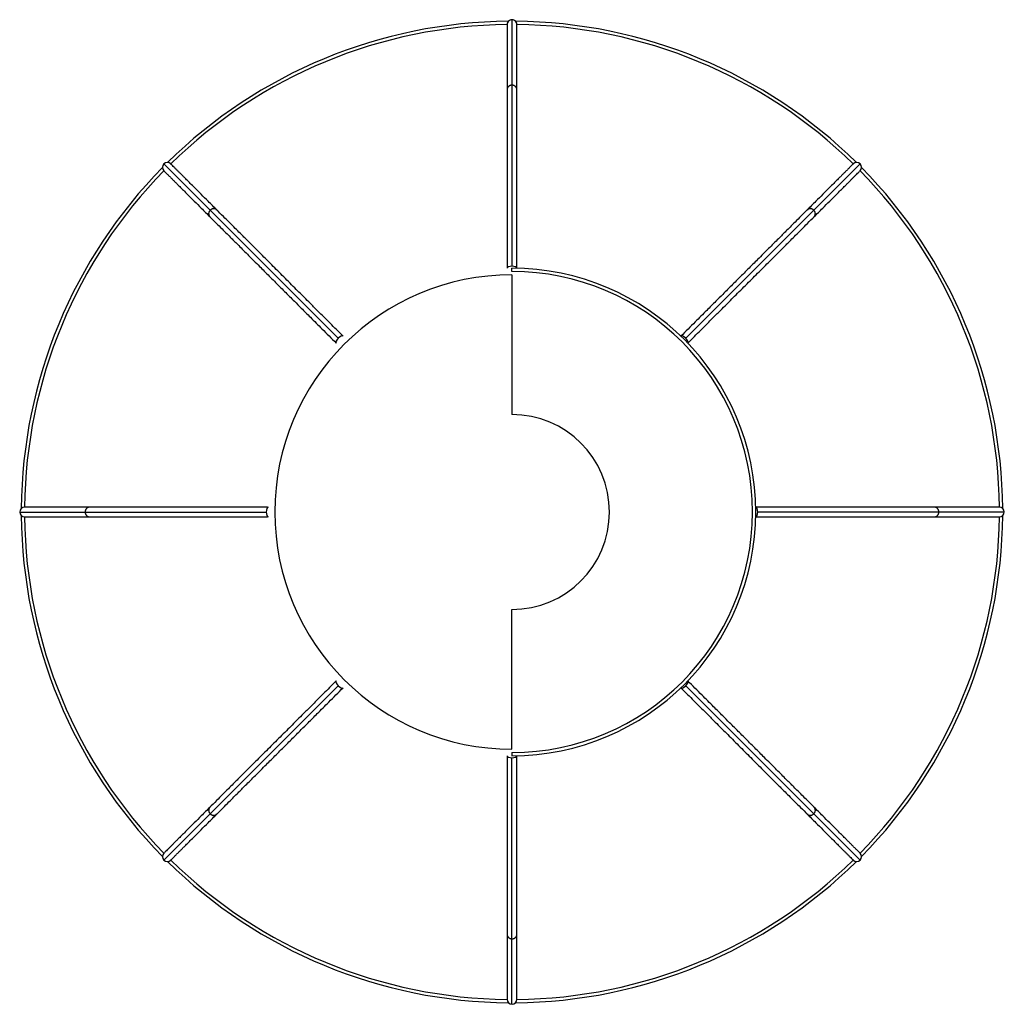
# Paper-space layout '_Superior' of a CAD drawing. Header units: millimetres. Extents: x -152 to 152, y -152 to 152.
import ezdxf

# ---------------------------------------------------------------- set-up
doc = ezdxf.new("R2010")
doc.units = ezdxf.units.MM

psp = doc.layouts.new('_Superior')

# ---------------------------------------------------------------- linework, layer by layer
at = {"color": 7, "linetype": 'Continuous', "lineweight": 25}
for p, q in [((0, 74), (0, 75)), ((0, -74), (0, -75))]:
    psp.add_line(p, q, dxfattribs=at)
at = {"color": 8, "linetype": 'Continuous', "lineweight": 25}
for p, q in [((0, 73), (0, 30)), ((0, -73), (0, -30))]:
    psp.add_line(p, q, dxfattribs=at)
at = {"color": 7, "linetype": 'Continuous', "lineweight": 25, "flags": 128}
for points in [[(0, 75.64), (-0.57, 75.59), (-1.06, 75.45), (-1.39, 75.24), (-1.5, 75), (-1.5, 75)], [(1.5, 75), (1.5, 75), (1.39, 75.24), (1.06, 75.45), (0.57, 75.59), (0, 75.64)], [(-53.48, 53.48), (-53.85, 53.04), (-54.1, 52.6), (-54.18, 52.22), (-54.09, 51.97), (-54.09, 51.97)], [(-51.97, 54.09), (-51.97, 54.09), (-52.22, 54.18), (-52.6, 54.1), (-53.04, 53.85), (-53.48, 53.48)], [(53.48, 53.48), (53.04, 53.85), (52.6, 54.1), (52.22, 54.18), (51.97, 54.09), (51.97, 54.09)], [(54.09, 51.97), (54.09, 51.97), (54.18, 52.22), (54.1, 52.6), (53.85, 53.04), (53.48, 53.48)], [(-75, 1.5), (-75, 1.5), (-75.24, 1.39), (-75.45, 1.06), (-75.59, 0.57), (-75.64, 0)], [(75.64, 0), (75.59, 0.57), (75.45, 1.06), (75.24, 1.39), (75, 1.5), (75, 1.5)], [(75, -1.5), (75, -1.5), (75.24, -1.39), (75.45, -1.06), (75.59, -0.57), (75.64, 0)], [(-75.64, 0), (-75.59, -0.57), (-75.45, -1.06), (-75.24, -1.39), (-75, -1.5), (-75, -1.5)], [(-54.09, -51.97), (-54.09, -51.97), (-54.18, -52.22), (-54.1, -52.6), (-53.85, -53.04), (-53.48, -53.48)], [(-53.48, -53.48), (-53.04, -53.85), (-52.6, -54.1), (-52.22, -54.18), (-51.97, -54.09), (-51.97, -54.09)], [(51.97, -54.09), (51.97, -54.09), (52.22, -54.18), (52.6, -54.1), (53.04, -53.85), (53.48, -53.48)], [(53.48, -53.48), (53.85, -53.04), (54.1, -52.6), (54.18, -52.22), (54.09, -51.97), (54.09, -51.97)], [(-1.5, -75), (-1.5, -75), (-1.39, -75.24), (-1.06, -75.45), (-0.57, -75.59), (0, -75.64)], [(0, -75.64), (0.57, -75.59), (1.06, -75.45), (1.39, -75.24), (1.5, -75), (1.5, -75)]]:
    psp.add_lwpolyline(points, dxfattribs=at)
at = {"color": 7, "linetype": 'Continuous', "lineweight": 25}
for centre, radius, start, end in [((0, 150), 1.5, 0.019, 180.019), ((0, 0), 151, 90.4256, 134.5744), ((0, 0), 150, 90.573, 134.4263), ((0, 0), 151, 45.4256, 89.5744), ((0, 0), 150, 45.573, 89.4261), ((-106.07, 106.07), 1.5, 45.019, 225.019), ((106.07, 106.07), 1.5, 315.019, 135.019), ((0, 0), 151, 135.4256, 179.5744), ((0, 0), 150, 135.573, 179.4259), ((0, 0), 150, 0.573, 44.4257), ((0, 0), 151, 0.4256, 44.5744), ((0, 0), 73, 90, 270), ((0, 0), 75, 270, 90), ((0, 0), 74, 270, 90), ((0, 0), 30, 270, 90), ((-150, 0), 1.5, 90.019, 270.019), ((150, 0), 1.5, 270.019, 90.019), ((0, 0), 151, 180.4256, 224.5744), ((0, 0), 150, 180.573, 224.4257), ((0, 0), 150, 315.573, 359.4259), ((0, 0), 151, 315.4256, 359.5744), ((-106.07, -106.07), 1.5, 135.019, 315.019), ((106.07, -106.07), 1.5, 225.019, 45.019), ((0, 0), 151, 225.4256, 269.5744), ((0, 0), 150, 225.573, 269.4261), ((0, 0), 151, 270.4256, 314.5744), ((0, 0), 150, 270.5732, 314.4263), ((0, -150), 1.5, 180.019, 0.019)]:
    psp.add_arc(centre, radius, start, end, dxfattribs=at)
for points, knots in [([(-1.5, 150), (-1.5, 149.95), (-1.5, 149.86), (-1.5, 149.17), (-1.5, 148.27), (-1.5, 147.27), (-1.5, 146.26), (-1.5, 145.24), (-1.5, 144.1), (-1.5, 142.72), (-1.5, 141.07), (-1.5, 139.1), (-1.5, 136.67), (-1.5, 133.64), (-1.5, 131.2), (-1.5, 129.9)], [0, 0, 0, 0, 0.112516, 0.211961, 0.298335, 0.371634, 0.431859, 0.483098, 0.535324, 0.598071, 0.662778, 0.730646, 0.808874, 0.898659, 1, 1, 1, 1]), ([(0, 151.5), (0, 151.5), (0, 151.39), (0, 150.96), (0, 150.64), (0, 149.36), (0, 148.08), (0, 144.68), (0, 142.57), (0, 138.8), (0, 137.44), (0, 134.54), (0, 132.98), (0, 131.34)], [0, 0, 0, 0, 0.125, 0.125, 0.25, 0.25, 0.5, 0.5, 0.75, 0.75, 0.875, 0.875, 1, 1, 1, 1]), ([(1.5, 129.9), (1.5, 131.2), (1.5, 133.64), (1.5, 136.67), (1.5, 139.1), (1.5, 141.07), (1.5, 142.72), (1.5, 144.05), (1.5, 145.11), (1.5, 145.99), (1.5, 146.87), (1.5, 147.75), (1.5, 148.61), (1.5, 149.34), (1.5, 149.89), (1.5, 149.96), (1.5, 150)], [0, 0, 0, 0, 0.10134, 0.191124, 0.269352, 0.337219, 0.401925, 0.464672, 0.510448, 0.555123, 0.604245, 0.663377, 0.732519, 0.811671, 0.900832, 1, 1, 1, 1]), ([(0, 131.34), (-0.04, 131.34), (-0.12, 131.34), (-0.24, 131.33), (-0.36, 131.3), (-0.49, 131.27), (-0.61, 131.23), (-0.73, 131.17), (-0.85, 131.11), (-0.96, 131.03), (-1.06, 130.95), (-1.16, 130.85), (-1.26, 130.73), (-1.35, 130.59), (-1.43, 130.42), (-1.49, 130.22), (-1.5, 130.07), (-1.5, 130)], [0, 0, 0, 0, 0.049623, 0.101254, 0.154744, 0.209888, 0.266432, 0.324071, 0.382455, 0.441197, 0.499884, 0.560135, 0.629342, 0.707937, 0.796117, 0.893703, 1, 1, 1, 1]), ([(0, 131.34), (0, 129.77), (0, 128.09), (0, 124.56), (0, 122.71), (0, 116.86), (0, 112.58), (0, 98.65), (0, 87.87), (0, 75.64)], [0, 0, 0, 0, 0.125, 0.125, 0.25, 0.25, 0.5, 0.5, 1, 1, 1, 1]), ([(1.5, 130), (1.5, 130.04), (1.5, 130.11), (1.48, 130.22), (1.46, 130.32), (1.43, 130.42), (1.39, 130.51), (1.35, 130.59), (1.3, 130.67), (1.25, 130.74), (1.21, 130.8), (1.16, 130.85), (1.11, 130.9), (1.02, 130.99), (0.88, 131.1), (0.66, 131.21), (0.44, 131.29), (0.22, 131.33), (0.07, 131.34), (0, 131.34)], [0, 0, 0, 0, 0.054215, 0.106382, 0.156357, 0.204036, 0.249351, 0.292267, 0.332779, 0.370902, 0.406672, 0.44014, 0.471364, 0.500415, 0.606033, 0.710774, 0.81244, 0.909264, 1, 1, 1, 1]), ([(-1.5, 130.08), (-1.5, 129.15), (-1.5, 127.45), (-1.5, 124.87), (-1.5, 122.68), (-1.5, 120.82), (-1.5, 119.13), (-1.5, 116.66), (-1.5, 113.17), (-1.5, 108.7), (-1.5, 104.18), (-1.5, 99.81), (-1.5, 96.11), (-1.5, 92.94), (-1.5, 89.93), (-1.5, 85.95), (-1.5, 80.91), (-1.5, 77.08), (-1.5, 75)], [0, 0, 0, 0, 0.08037, 0.146837, 0.200187, 0.241017, 0.27674, 0.313163, 0.401375, 0.490155, 0.56547, 0.640091, 0.708388, 0.741163, 0.786043, 0.843966, 0.915139, 1, 1, 1, 1]), ([(1.5, 75), (1.5, 76.91), (1.5, 80.38), (1.5, 84.91), (1.5, 88.41), (1.5, 91.2), (1.5, 93.63), (1.5, 97.11), (1.5, 101.54), (1.5, 106.95), (1.5, 112.06), (1.5, 115.76), (1.5, 118.27), (1.5, 120), (1.5, 122.1), (1.5, 124.56), (1.5, 127.32), (1.5, 129.11), (1.5, 130.08)], [0, 0, 0, 0, 0.077604, 0.141283, 0.191409, 0.229244, 0.26517, 0.301788, 0.390044, 0.478529, 0.579069, 0.672447, 0.701386, 0.738499, 0.78641, 0.845547, 0.91649, 1, 1, 1, 1]), ([(-107.13, 107.13), (-107.13, 107.13), (-107.05, 107.05), (-106.75, 106.75), (-106.52, 106.52), (-105.61, 105.61), (-104.71, 104.71), (-102.3, 102.3), (-100.81, 100.81), (-98.14, 98.14), (-97.19, 97.19), (-95.13, 95.13), (-94.03, 94.03), (-92.87, 92.87)], [0, 0, 0, 0, 0.125, 0.125, 0.25, 0.25, 0.5, 0.5, 0.75, 0.75, 0.875, 0.875, 1, 1, 1, 1]), ([(-90.79, 92.92), (-91.71, 93.83), (-93.43, 95.56), (-95.58, 97.7), (-97.3, 99.42), (-98.69, 100.81), (-99.86, 101.98), (-100.8, 102.92), (-101.55, 103.67), (-102.17, 104.29), (-102.79, 104.91), (-103.42, 105.54), (-104.02, 106.14), (-104.54, 106.66), (-104.93, 107.05), (-104.98, 107.1), (-105.01, 107.13)], [0, 0, 0, 0, 0.10134, 0.191124, 0.269352, 0.337219, 0.401925, 0.464672, 0.510448, 0.555123, 0.604245, 0.663377, 0.732519, 0.811671, 0.900832, 1, 1, 1, 1]), ([(105.01, 107.13), (104.97, 107.09), (104.9, 107.03), (104.42, 106.54), (103.78, 105.91), (103.07, 105.19), (102.36, 104.48), (101.64, 103.76), (100.83, 102.95), (99.86, 101.98), (98.69, 100.81), (97.3, 99.42), (95.58, 97.7), (93.43, 95.56), (91.71, 93.83), (90.79, 92.92)], [0, 0, 0, 0, 0.112516, 0.211961, 0.298335, 0.371634, 0.431859, 0.483098, 0.535324, 0.598071, 0.662778, 0.730646, 0.808874, 0.898659, 1, 1, 1, 1]), ([(107.13, 107.13), (107.13, 107.13), (107.05, 107.05), (106.75, 106.75), (106.52, 106.52), (105.61, 105.61), (104.71, 104.71), (102.3, 102.3), (100.81, 100.81), (98.14, 98.14), (97.19, 97.19), (95.13, 95.13), (94.03, 94.03), (92.87, 92.87)], [0, 0, 0, 0, 0.125, 0.125, 0.25, 0.25, 0.5, 0.5, 0.75, 0.75, 0.875, 0.875, 1, 1, 1, 1]), ([(-107.13, 105.01), (-107.09, 104.97), (-107.03, 104.9), (-106.54, 104.42), (-105.91, 103.78), (-105.19, 103.07), (-104.48, 102.36), (-103.76, 101.64), (-102.95, 100.83), (-101.98, 99.86), (-100.81, 98.69), (-99.42, 97.3), (-97.7, 95.58), (-95.56, 93.43), (-93.83, 91.71), (-92.92, 90.79)], [0, 0, 0, 0, 0.112516, 0.2119614, 0.2983347, 0.371634, 0.4318589, 0.4830975, 0.5353235, 0.5980714, 0.6627777, 0.7306457, 0.8088743, 0.898659, 1, 1, 1, 1]), ([(92.92, 90.79), (93.83, 91.71), (95.56, 93.43), (97.7, 95.58), (99.42, 97.3), (100.81, 98.69), (101.98, 99.86), (102.92, 100.8), (103.67, 101.55), (104.29, 102.17), (104.91, 102.79), (105.54, 103.42), (106.14, 104.02), (106.66, 104.54), (107.05, 104.93), (107.1, 104.98), (107.13, 105.01)], [0, 0, 0, 0, 0.10134, 0.1911238, 0.2693517, 0.337219, 0.4019246, 0.4646719, 0.5104482, 0.5551229, 0.6042445, 0.6633765, 0.7325188, 0.8116709, 0.9008315, 1, 1, 1, 1]), ([(-92.87, 92.87), (-92.9, 92.84), (-92.95, 92.79), (-93.03, 92.69), (-93.1, 92.59), (-93.17, 92.48), (-93.22, 92.36), (-93.27, 92.23), (-93.31, 92.11), (-93.33, 91.98), (-93.35, 91.84), (-93.35, 91.7), (-93.33, 91.55), (-93.3, 91.38), (-93.23, 91.21), (-93.13, 91.03), (-93.03, 90.92), (-92.98, 90.86)], [0, 0, 0, 0, 0.0496225, 0.1012544, 0.154744, 0.2098883, 0.2664324, 0.3240714, 0.3824551, 0.4411968, 0.4998837, 0.5601348, 0.6293421, 0.7079374, 0.796117, 0.8937031, 1, 1, 1, 1]), ([(-93.04, 90.92), (-92.38, 90.26), (-91.18, 89.06), (-89.36, 87.24), (-87.81, 85.69), (-86.49, 84.37), (-85.3, 83.18), (-83.55, 81.43), (-81.08, 78.96), (-77.92, 75.8), (-74.73, 72.61), (-71.64, 69.51), (-69.02, 66.9), (-66.78, 64.66), (-64.65, 62.53), (-61.84, 59.72), (-58.27, 56.15), (-55.57, 53.45), (-54.09, 51.97)], [0, 0, 0, 0, 0.0803695, 0.1468367, 0.200187, 0.2410167, 0.2767395, 0.3131633, 0.4013749, 0.4901555, 0.5654697, 0.6400908, 0.7083878, 0.7411625, 0.7860432, 0.8439662, 0.9151395, 1, 1, 1, 1]), ([(-90.86, 92.98), (-90.89, 93.01), (-90.95, 93.06), (-91.03, 93.13), (-91.12, 93.18), (-91.21, 93.23), (-91.3, 93.27), (-91.39, 93.3), (-91.48, 93.32), (-91.56, 93.33), (-91.64, 93.34), (-91.71, 93.35), (-91.78, 93.35), (-91.9, 93.34), (-92.08, 93.32), (-92.31, 93.25), (-92.52, 93.15), (-92.71, 93.02), (-92.82, 92.92), (-92.87, 92.87)], [0, 0, 0, 0, 0.0542152, 0.1063822, 0.1563571, 0.2040358, 0.2493508, 0.2922674, 0.3327789, 0.3709021, 0.4066724, 0.4401397, 0.4713645, 0.5004146, 0.6060328, 0.7107738, 0.8124405, 0.9092641, 1, 1, 1, 1]), ([(-92.87, 92.87), (-91.76, 91.76), (-90.57, 90.57), (-88.08, 88.08), (-86.77, 86.77), (-82.63, 82.63), (-79.61, 79.61), (-69.76, 69.76), (-62.14, 62.14), (-53.48, 53.48)], [0, 0, 0, 0, 0.125, 0.125, 0.25, 0.25, 0.5, 0.5, 1, 1, 1, 1]), ([(-51.97, 54.09), (-53.32, 55.44), (-55.77, 57.9), (-58.98, 61.1), (-61.45, 63.57), (-63.43, 65.55), (-65.15, 67.27), (-67.61, 69.73), (-70.74, 72.86), (-74.56, 76.68), (-78.18, 80.3), (-80.8, 82.92), (-82.57, 84.69), (-83.79, 85.91), (-85.28, 87.4), (-87.01, 89.13), (-88.97, 91.09), (-90.24, 92.36), (-90.92, 93.04)], [0, 0, 0, 0, 0.077604, 0.141283, 0.191409, 0.229244, 0.26517, 0.301788, 0.390044, 0.478529, 0.579069, 0.672447, 0.701386, 0.738499, 0.78641, 0.845547, 0.91649, 1, 1, 1, 1]), ([(90.92, 93.04), (90.26, 92.38), (89.06, 91.18), (87.24, 89.36), (85.69, 87.81), (84.37, 86.49), (83.18, 85.3), (81.43, 83.55), (78.96, 81.08), (75.8, 77.92), (72.61, 74.73), (69.51, 71.64), (66.9, 69.02), (64.66, 66.78), (62.53, 64.65), (59.72, 61.84), (56.15, 58.27), (53.45, 55.57), (51.97, 54.09)], [0, 0, 0, 0, 0.08037, 0.146837, 0.200187, 0.241017, 0.27674, 0.313163, 0.401375, 0.490155, 0.56547, 0.640091, 0.708388, 0.741163, 0.786043, 0.843966, 0.915139, 1, 1, 1, 1]), ([(92.87, 92.87), (91.76, 91.76), (90.57, 90.57), (88.08, 88.08), (86.77, 86.77), (82.63, 82.63), (79.61, 79.61), (69.76, 69.76), (62.14, 62.14), (53.48, 53.48)], [0, 0, 0, 0, 0.125, 0.125, 0.25, 0.25, 0.5, 0.5, 1, 1, 1, 1]), ([(54.09, 51.97), (55.44, 53.32), (57.9, 55.77), (61.1, 58.98), (63.57, 61.45), (65.55, 63.43), (67.27, 65.15), (69.73, 67.61), (72.86, 70.74), (76.68, 74.56), (80.3, 78.18), (82.92, 80.8), (84.69, 82.57), (85.91, 83.79), (87.4, 85.28), (89.13, 87.01), (91.09, 88.97), (92.36, 90.24), (93.04, 90.92)], [0, 0, 0, 0, 0.077604, 0.141283, 0.191409, 0.229244, 0.26517, 0.301788, 0.390044, 0.478529, 0.579069, 0.672447, 0.701386, 0.738499, 0.78641, 0.845547, 0.91649, 1, 1, 1, 1]), ([(92.87, 92.87), (92.84, 92.9), (92.79, 92.95), (92.69, 93.03), (92.59, 93.1), (92.48, 93.17), (92.36, 93.22), (92.23, 93.27), (92.11, 93.31), (91.98, 93.33), (91.84, 93.35), (91.7, 93.35), (91.55, 93.33), (91.38, 93.3), (91.21, 93.23), (91.03, 93.13), (90.92, 93.03), (90.86, 92.98)], [0, 0, 0, 0, 0.049623, 0.101254, 0.154744, 0.209888, 0.266432, 0.324071, 0.382455, 0.441197, 0.499884, 0.560135, 0.629342, 0.707937, 0.796117, 0.893703, 1, 1, 1, 1]), ([(92.98, 90.86), (93.01, 90.89), (93.06, 90.95), (93.13, 91.03), (93.18, 91.12), (93.23, 91.21), (93.27, 91.3), (93.3, 91.39), (93.32, 91.48), (93.33, 91.56), (93.34, 91.64), (93.35, 91.71), (93.35, 91.78), (93.34, 91.9), (93.32, 92.08), (93.25, 92.31), (93.15, 92.52), (93.02, 92.71), (92.92, 92.82), (92.87, 92.87)], [0, 0, 0, 0, 0.054215, 0.106382, 0.156357, 0.204036, 0.249351, 0.292267, 0.332779, 0.370902, 0.406672, 0.44014, 0.471364, 0.500415, 0.606033, 0.710774, 0.81244, 0.909264, 1, 1, 1, 1]), ([(-129.9, 1.5), (-131.2, 1.5), (-133.64, 1.5), (-136.67, 1.5), (-139.1, 1.5), (-141.07, 1.5), (-142.72, 1.5), (-144.05, 1.5), (-145.11, 1.5), (-145.99, 1.5), (-146.87, 1.5), (-147.75, 1.5), (-148.61, 1.5), (-149.34, 1.5), (-149.89, 1.5), (-149.96, 1.5), (-150, 1.5)], [0, 0, 0, 0, 0.10134, 0.191124, 0.269352, 0.337219, 0.401925, 0.464672, 0.510448, 0.555123, 0.604245, 0.663377, 0.732519, 0.811671, 0.900832, 1, 1, 1, 1]), ([(-130, 1.5), (-130.04, 1.5), (-130.11, 1.5), (-130.22, 1.48), (-130.32, 1.46), (-130.42, 1.43), (-130.51, 1.39), (-130.59, 1.35), (-130.67, 1.3), (-130.74, 1.25), (-130.8, 1.21), (-130.85, 1.16), (-130.9, 1.11), (-130.99, 1.02), (-131.1, 0.88), (-131.21, 0.66), (-131.29, 0.44), (-131.33, 0.22), (-131.34, 0.07), (-131.34, 0)], [0, 0, 0, 0, 0.054215, 0.106382, 0.156357, 0.204036, 0.249351, 0.292267, 0.332779, 0.370902, 0.406672, 0.44014, 0.471364, 0.500415, 0.606033, 0.710774, 0.81244, 0.909264, 1, 1, 1, 1]), ([(-75.22, 1.5), (-77.05, 1.5), (-80.45, 1.5), (-84.91, 1.5), (-88.41, 1.5), (-91.2, 1.5), (-93.63, 1.5), (-97.11, 1.5), (-101.54, 1.5), (-106.95, 1.5), (-112.06, 1.5), (-115.76, 1.5), (-118.27, 1.5), (-120, 1.5), (-122.1, 1.5), (-124.56, 1.5), (-127.32, 1.5), (-129.11, 1.5), (-130.08, 1.5)], [0, 0, 0, 0, 0.074788, 0.138661, 0.188941, 0.22689, 0.262927, 0.299656, 0.388181, 0.476937, 0.577784, 0.671447, 0.700474, 0.7377, 0.785758, 0.845075, 0.916235, 1, 1, 1, 1]), ([(130.08, 1.5), (129.15, 1.5), (127.45, 1.5), (124.87, 1.5), (122.68, 1.5), (120.82, 1.5), (119.13, 1.5), (116.66, 1.5), (113.17, 1.5), (108.7, 1.5), (104.18, 1.5), (99.81, 1.5), (96.11, 1.5), (92.94, 1.5), (89.93, 1.5), (85.95, 1.5), (80.99, 1.5), (77.23, 1.5), (75.22, 1.5)], [0, 0, 0, 0, 0.080617, 0.147288, 0.200803, 0.241758, 0.277591, 0.314127, 0.40261, 0.491663, 0.567209, 0.64206, 0.710567, 0.743443, 0.788461, 0.846563, 0.917955, 1, 1, 1, 1]), ([(131.34, 0), (129.77, 0), (128.09, 0), (124.56, 0), (122.71, 0), (116.86, 0), (112.58, 0), (98.65, 0), (87.87, 0), (75.64, 0)], [0, 0, 0, 0, 0.125, 0.125, 0.25, 0.25, 0.5, 0.5, 1, 1, 1, 1]), ([(150, 1.5), (149.95, 1.5), (149.86, 1.5), (149.17, 1.5), (148.27, 1.5), (147.27, 1.5), (146.26, 1.5), (145.24, 1.5), (144.1, 1.5), (142.72, 1.5), (141.07, 1.5), (139.1, 1.5), (136.67, 1.5), (133.64, 1.5), (131.2, 1.5), (129.9, 1.5)], [0, 0, 0, 0, 0.112516, 0.2119614, 0.2983347, 0.371634, 0.4318589, 0.4830975, 0.5353235, 0.5980714, 0.6627777, 0.7306457, 0.8088743, 0.898659, 1, 1, 1, 1]), ([(131.34, 0), (131.34, 0.04), (131.34, 0.12), (131.33, 0.24), (131.3, 0.36), (131.27, 0.49), (131.23, 0.61), (131.17, 0.73), (131.11, 0.85), (131.03, 0.96), (130.95, 1.06), (130.85, 1.16), (130.73, 1.26), (130.59, 1.35), (130.42, 1.43), (130.22, 1.49), (130.07, 1.5), (130, 1.5)], [0, 0, 0, 0, 0.049623, 0.101254, 0.154744, 0.209888, 0.266432, 0.324071, 0.382455, 0.441197, 0.499884, 0.560135, 0.629342, 0.707937, 0.796117, 0.893703, 1, 1, 1, 1]), ([(130, -1.5), (130.04, -1.5), (130.11, -1.5), (130.22, -1.48), (130.32, -1.46), (130.42, -1.43), (130.51, -1.39), (130.59, -1.35), (130.67, -1.3), (130.74, -1.25), (130.8, -1.21), (130.85, -1.16), (130.9, -1.11), (130.99, -1.02), (131.1, -0.88), (131.21, -0.66), (131.29, -0.44), (131.33, -0.22), (131.34, -0.07), (131.34, 0)], [0, 0, 0, 0, 0.054215, 0.106382, 0.156357, 0.204036, 0.249351, 0.292267, 0.332779, 0.370902, 0.406672, 0.44014, 0.471364, 0.500415, 0.606033, 0.710774, 0.81244, 0.909264, 1, 1, 1, 1]), ([(151.5, 0), (151.5, 0), (151.39, 0), (150.96, 0), (150.64, 0), (149.36, 0), (148.08, 0), (144.68, 0), (142.57, 0), (138.8, 0), (137.44, 0), (134.54, 0), (132.98, 0), (131.34, 0)], [0, 0, 0, 0, 0.125, 0.125, 0.25, 0.25, 0.5, 0.5, 0.75, 0.75, 0.875, 0.875, 1, 1, 1, 1]), ([(-151.5, 0), (-151.5, 0), (-151.39, 0), (-150.96, 0), (-150.64, 0), (-149.36, 0), (-148.08, 0), (-144.68, 0), (-142.57, 0), (-138.8, 0), (-137.44, 0), (-134.54, 0), (-132.98, 0), (-131.34, 0)], [0, 0, 0, 0, 0.125, 0.125, 0.25, 0.25, 0.5, 0.5, 0.75, 0.75, 0.875, 0.875, 1, 1, 1, 1]), ([(-150, -1.5), (-149.95, -1.5), (-149.86, -1.5), (-149.17, -1.5), (-148.27, -1.5), (-147.27, -1.5), (-146.26, -1.5), (-145.24, -1.5), (-144.1, -1.5), (-142.72, -1.5), (-141.07, -1.5), (-139.1, -1.5), (-136.67, -1.5), (-133.64, -1.5), (-131.2, -1.5), (-129.9, -1.5)], [0, 0, 0, 0, 0.112516, 0.211961, 0.298335, 0.371634, 0.431859, 0.483098, 0.535324, 0.598071, 0.662778, 0.730646, 0.808874, 0.898659, 1, 1, 1, 1]), ([(-131.34, 0), (-129.77, 0), (-128.09, 0), (-124.56, 0), (-122.71, 0), (-116.86, 0), (-112.58, 0), (-98.65, 0), (-87.87, 0), (-75.64, 0)], [0, 0, 0, 0, 0.125, 0.125, 0.25, 0.25, 0.5, 0.5, 1, 1, 1, 1]), ([(-131.34, 0), (-131.34, -0.04), (-131.34, -0.12), (-131.33, -0.24), (-131.3, -0.36), (-131.27, -0.49), (-131.23, -0.61), (-131.17, -0.73), (-131.11, -0.85), (-131.03, -0.96), (-130.95, -1.06), (-130.85, -1.16), (-130.73, -1.26), (-130.59, -1.35), (-130.42, -1.43), (-130.22, -1.49), (-130.07, -1.5), (-130, -1.5)], [0, 0, 0, 0, 0.049623, 0.101254, 0.154744, 0.209888, 0.266432, 0.324071, 0.382455, 0.441197, 0.499884, 0.560135, 0.629342, 0.707937, 0.796117, 0.893703, 1, 1, 1, 1]), ([(-130.08, -1.5), (-129.15, -1.5), (-127.45, -1.5), (-124.87, -1.5), (-122.68, -1.5), (-120.82, -1.5), (-119.13, -1.5), (-116.66, -1.5), (-113.17, -1.5), (-108.7, -1.5), (-104.18, -1.5), (-99.81, -1.5), (-96.11, -1.5), (-92.94, -1.5), (-89.93, -1.5), (-85.95, -1.5), (-80.99, -1.5), (-77.23, -1.5), (-75.22, -1.5)], [0, 0, 0, 0, 0.080617, 0.147288, 0.200803, 0.241758, 0.277591, 0.314127, 0.40261, 0.491663, 0.567209, 0.64206, 0.710567, 0.743443, 0.788461, 0.846563, 0.917955, 1, 1, 1, 1]), ([(75.22, -1.5), (77.05, -1.5), (80.45, -1.5), (84.91, -1.5), (88.41, -1.5), (91.2, -1.5), (93.63, -1.5), (97.11, -1.5), (101.54, -1.5), (106.95, -1.5), (112.06, -1.5), (115.76, -1.5), (118.27, -1.5), (120, -1.5), (122.1, -1.5), (124.56, -1.5), (127.32, -1.5), (129.11, -1.5), (130.08, -1.5)], [0, 0, 0, 0, 0.074788, 0.138661, 0.188941, 0.22689, 0.262927, 0.299656, 0.388181, 0.476937, 0.577784, 0.671447, 0.700474, 0.7377, 0.785758, 0.845075, 0.916235, 1, 1, 1, 1]), ([(129.9, -1.5), (131.2, -1.5), (133.64, -1.5), (136.67, -1.5), (139.1, -1.5), (141.07, -1.5), (142.72, -1.5), (144.05, -1.5), (145.11, -1.5), (145.99, -1.5), (146.87, -1.5), (147.75, -1.5), (148.61, -1.5), (149.34, -1.5), (149.89, -1.5), (149.96, -1.5), (150, -1.5)], [0, 0, 0, 0, 0.10134, 0.1911238, 0.2693517, 0.337219, 0.4019246, 0.4646719, 0.5104482, 0.5551229, 0.6042445, 0.6633765, 0.7325188, 0.8116709, 0.9008315, 1, 1, 1, 1]), ([(-54.09, -51.97), (-55.44, -53.32), (-57.9, -55.77), (-61.1, -58.98), (-63.57, -61.45), (-65.55, -63.43), (-67.27, -65.15), (-69.73, -67.61), (-72.86, -70.74), (-76.68, -74.56), (-80.3, -78.18), (-82.92, -80.8), (-84.69, -82.57), (-85.91, -83.79), (-87.4, -85.28), (-89.13, -87.01), (-91.09, -88.97), (-92.36, -90.24), (-93.04, -90.92)], [0, 0, 0, 0, 0.077604, 0.141283, 0.191409, 0.229244, 0.26517, 0.301788, 0.390044, 0.478529, 0.579069, 0.672447, 0.701386, 0.738499, 0.78641, 0.845547, 0.91649, 1, 1, 1, 1]), ([(-92.87, -92.87), (-91.76, -91.76), (-90.57, -90.57), (-88.08, -88.08), (-86.77, -86.77), (-82.63, -82.63), (-79.61, -79.61), (-69.76, -69.76), (-62.14, -62.14), (-53.48, -53.48)], [0, 0, 0, 0, 0.125, 0.125, 0.25, 0.25, 0.5, 0.5, 1, 1, 1, 1]), ([(-90.92, -93.04), (-90.26, -92.38), (-89.06, -91.18), (-87.24, -89.36), (-85.69, -87.81), (-84.37, -86.49), (-83.18, -85.3), (-81.43, -83.55), (-78.96, -81.08), (-75.8, -77.92), (-72.61, -74.73), (-69.51, -71.64), (-66.9, -69.02), (-64.66, -66.78), (-62.53, -64.65), (-59.72, -61.84), (-56.15, -58.27), (-53.45, -55.57), (-51.97, -54.09)], [0, 0, 0, 0, 0.08037, 0.146837, 0.200187, 0.241017, 0.27674, 0.313163, 0.401375, 0.490155, 0.56547, 0.640091, 0.708388, 0.741163, 0.786043, 0.843966, 0.915139, 1, 1, 1, 1]), ([(51.97, -54.09), (53.32, -55.44), (55.77, -57.9), (58.98, -61.1), (61.45, -63.57), (63.43, -65.55), (65.15, -67.27), (67.61, -69.73), (70.74, -72.86), (74.56, -76.68), (78.18, -80.3), (80.8, -82.92), (82.57, -84.69), (83.79, -85.91), (85.28, -87.4), (87.01, -89.13), (88.97, -91.09), (90.24, -92.36), (90.92, -93.04)], [0, 0, 0, 0, 0.0776042, 0.1412831, 0.1914094, 0.2292436, 0.2651701, 0.3017881, 0.3900437, 0.4785295, 0.5790689, 0.672447, 0.7013859, 0.7384987, 0.78641, 0.845547, 0.9164898, 1, 1, 1, 1]), ([(92.87, -92.87), (91.76, -91.76), (90.57, -90.57), (88.08, -88.08), (86.77, -86.77), (82.63, -82.63), (79.61, -79.61), (69.76, -69.76), (62.14, -62.14), (53.48, -53.48)], [0, 0, 0, 0, 0.125, 0.125, 0.25, 0.25, 0.5, 0.5, 1, 1, 1, 1]), ([(93.04, -90.92), (92.38, -90.26), (91.18, -89.06), (89.36, -87.24), (87.81, -85.69), (86.49, -84.37), (85.3, -83.18), (83.55, -81.43), (81.08, -78.96), (77.92, -75.8), (74.73, -72.61), (71.64, -69.51), (69.02, -66.9), (66.78, -64.66), (64.65, -62.53), (61.84, -59.72), (58.27, -56.15), (55.57, -53.45), (54.09, -51.97)], [0, 0, 0, 0, 0.08037, 0.146837, 0.200187, 0.241017, 0.27674, 0.313163, 0.401375, 0.490155, 0.56547, 0.640091, 0.708388, 0.741163, 0.786043, 0.843966, 0.915139, 1, 1, 1, 1]), ([(-1.5, -75), (-1.5, -76.91), (-1.5, -80.38), (-1.5, -84.91), (-1.5, -88.41), (-1.5, -91.2), (-1.5, -93.63), (-1.5, -97.11), (-1.5, -101.54), (-1.5, -106.95), (-1.5, -112.06), (-1.5, -115.76), (-1.5, -118.27), (-1.5, -120), (-1.5, -122.1), (-1.5, -124.56), (-1.5, -127.32), (-1.5, -129.11), (-1.5, -130.08)], [0, 0, 0, 0, 0.077604, 0.141283, 0.191409, 0.229244, 0.26517, 0.301788, 0.390044, 0.478529, 0.579069, 0.672447, 0.701386, 0.738499, 0.78641, 0.845547, 0.91649, 1, 1, 1, 1]), ([(0, -131.34), (0, -129.77), (0, -128.09), (0, -124.56), (0, -122.71), (0, -116.86), (0, -112.58), (0, -98.65), (0, -87.87), (0, -75.64)], [0, 0, 0, 0, 0.125, 0.125, 0.25, 0.25, 0.5, 0.5, 1, 1, 1, 1]), ([(1.5, -130.08), (1.5, -129.15), (1.5, -127.45), (1.5, -124.87), (1.5, -122.68), (1.5, -120.82), (1.5, -119.13), (1.5, -116.66), (1.5, -113.17), (1.5, -108.7), (1.5, -104.18), (1.5, -99.81), (1.5, -96.11), (1.5, -92.94), (1.5, -89.93), (1.5, -85.95), (1.5, -80.91), (1.5, -77.08), (1.5, -75)], [0, 0, 0, 0, 0.08037, 0.146837, 0.200187, 0.241017, 0.27674, 0.313163, 0.401375, 0.490155, 0.56547, 0.640091, 0.708388, 0.741163, 0.786043, 0.843966, 0.915139, 1, 1, 1, 1]), ([(-92.92, -90.79), (-93.83, -91.71), (-95.56, -93.43), (-97.7, -95.58), (-99.42, -97.3), (-100.81, -98.69), (-101.98, -99.86), (-102.92, -100.8), (-103.67, -101.55), (-104.29, -102.17), (-104.91, -102.79), (-105.54, -103.42), (-106.14, -104.02), (-106.66, -104.54), (-107.05, -104.93), (-107.1, -104.98), (-107.13, -105.01)], [0, 0, 0, 0, 0.10134, 0.191124, 0.269352, 0.337219, 0.401925, 0.464672, 0.510448, 0.555123, 0.604245, 0.663377, 0.732519, 0.811671, 0.900832, 1, 1, 1, 1]), ([(-92.98, -90.86), (-93.01, -90.89), (-93.06, -90.95), (-93.13, -91.03), (-93.18, -91.12), (-93.23, -91.21), (-93.27, -91.3), (-93.3, -91.39), (-93.32, -91.48), (-93.33, -91.56), (-93.34, -91.64), (-93.35, -91.71), (-93.35, -91.78), (-93.34, -91.9), (-93.32, -92.08), (-93.25, -92.31), (-93.15, -92.52), (-93.02, -92.71), (-92.92, -92.82), (-92.87, -92.87)], [0, 0, 0, 0, 0.054215, 0.106382, 0.156357, 0.204036, 0.249351, 0.292267, 0.332779, 0.370902, 0.406672, 0.44014, 0.471364, 0.500415, 0.606033, 0.710774, 0.81244, 0.909264, 1, 1, 1, 1]), ([(92.87, -92.87), (92.9, -92.84), (92.95, -92.79), (93.03, -92.69), (93.1, -92.59), (93.17, -92.48), (93.22, -92.36), (93.27, -92.23), (93.31, -92.11), (93.33, -91.98), (93.35, -91.84), (93.35, -91.7), (93.33, -91.55), (93.3, -91.38), (93.23, -91.21), (93.13, -91.03), (93.03, -90.92), (92.98, -90.86)], [0, 0, 0, 0, 0.049623, 0.101254, 0.154744, 0.209888, 0.266432, 0.324071, 0.382455, 0.441197, 0.499884, 0.560135, 0.629342, 0.707937, 0.796117, 0.893703, 1, 1, 1, 1]), ([(107.13, -105.01), (107.09, -104.97), (107.03, -104.9), (106.54, -104.42), (105.91, -103.78), (105.19, -103.07), (104.48, -102.36), (103.76, -101.64), (102.95, -100.83), (101.98, -99.86), (100.81, -98.69), (99.42, -97.3), (97.7, -95.58), (95.56, -93.43), (93.83, -91.71), (92.92, -90.79)], [0, 0, 0, 0, 0.112516, 0.211961, 0.298335, 0.371634, 0.431859, 0.483098, 0.535324, 0.598071, 0.662778, 0.730646, 0.808874, 0.898659, 1, 1, 1, 1]), ([(-107.13, -107.13), (-107.13, -107.13), (-107.05, -107.05), (-106.75, -106.75), (-106.52, -106.52), (-105.61, -105.61), (-104.71, -104.71), (-102.3, -102.3), (-100.81, -100.81), (-98.14, -98.14), (-97.19, -97.19), (-95.13, -95.13), (-94.03, -94.03), (-92.87, -92.87)], [0, 0, 0, 0, 0.125, 0.125, 0.25, 0.25, 0.5, 0.5, 0.75, 0.75, 0.875, 0.875, 1, 1, 1, 1]), ([(-105.01, -107.13), (-104.97, -107.09), (-104.9, -107.03), (-104.42, -106.54), (-103.78, -105.91), (-103.07, -105.19), (-102.36, -104.48), (-101.64, -103.76), (-100.83, -102.95), (-99.86, -101.98), (-98.69, -100.81), (-97.3, -99.42), (-95.58, -97.7), (-93.43, -95.56), (-91.71, -93.83), (-90.79, -92.92)], [0, 0, 0, 0, 0.112516, 0.211961, 0.298335, 0.371634, 0.431859, 0.483098, 0.535324, 0.598071, 0.662778, 0.730646, 0.808874, 0.898659, 1, 1, 1, 1]), ([(-92.87, -92.87), (-92.84, -92.9), (-92.79, -92.95), (-92.69, -93.03), (-92.59, -93.1), (-92.48, -93.17), (-92.36, -93.22), (-92.23, -93.27), (-92.11, -93.31), (-91.98, -93.33), (-91.84, -93.35), (-91.7, -93.35), (-91.55, -93.33), (-91.38, -93.3), (-91.21, -93.23), (-91.03, -93.13), (-90.92, -93.03), (-90.86, -92.98)], [0, 0, 0, 0, 0.049623, 0.101254, 0.154744, 0.209888, 0.266432, 0.324071, 0.382455, 0.441197, 0.499884, 0.560135, 0.629342, 0.707937, 0.796117, 0.893703, 1, 1, 1, 1]), ([(90.79, -92.92), (91.71, -93.83), (93.43, -95.56), (95.58, -97.7), (97.3, -99.42), (98.69, -100.81), (99.86, -101.98), (100.8, -102.92), (101.55, -103.67), (102.17, -104.29), (102.79, -104.91), (103.42, -105.54), (104.02, -106.14), (104.54, -106.66), (104.93, -107.05), (104.98, -107.1), (105.01, -107.13)], [0, 0, 0, 0, 0.10134, 0.191124, 0.269352, 0.337219, 0.401925, 0.464672, 0.510448, 0.555123, 0.604245, 0.663377, 0.732519, 0.811671, 0.900832, 1, 1, 1, 1]), ([(90.86, -92.98), (90.89, -93.01), (90.95, -93.06), (91.03, -93.13), (91.12, -93.18), (91.21, -93.23), (91.3, -93.27), (91.39, -93.3), (91.48, -93.32), (91.56, -93.33), (91.64, -93.34), (91.71, -93.35), (91.78, -93.35), (91.9, -93.34), (92.08, -93.32), (92.31, -93.25), (92.52, -93.15), (92.71, -93.02), (92.82, -92.92), (92.87, -92.87)], [0, 0, 0, 0, 0.054215, 0.106382, 0.156357, 0.204036, 0.249351, 0.292267, 0.332779, 0.370902, 0.406672, 0.44014, 0.471364, 0.500415, 0.606033, 0.710774, 0.81244, 0.909264, 1, 1, 1, 1]), ([(107.13, -107.13), (107.13, -107.13), (107.05, -107.05), (106.75, -106.75), (106.52, -106.52), (105.61, -105.61), (104.71, -104.71), (102.3, -102.3), (100.81, -100.81), (98.14, -98.14), (97.19, -97.19), (95.13, -95.13), (94.03, -94.03), (92.87, -92.87)], [0, 0, 0, 0, 0.125, 0.125, 0.25, 0.25, 0.5, 0.5, 0.75, 0.75, 0.875, 0.875, 1, 1, 1, 1]), ([(-1.5, -129.9), (-1.5, -131.2), (-1.5, -133.64), (-1.5, -136.67), (-1.5, -139.1), (-1.5, -141.07), (-1.5, -142.72), (-1.5, -144.05), (-1.5, -145.11), (-1.5, -145.99), (-1.5, -146.87), (-1.5, -147.75), (-1.5, -148.61), (-1.5, -149.34), (-1.5, -149.89), (-1.5, -149.96), (-1.5, -150)], [0, 0, 0, 0, 0.10134, 0.191124, 0.269352, 0.337219, 0.401925, 0.464672, 0.510448, 0.555123, 0.604245, 0.663377, 0.732519, 0.811671, 0.900832, 1, 1, 1, 1]), ([(-1.5, -130), (-1.5, -130.04), (-1.5, -130.11), (-1.48, -130.22), (-1.46, -130.32), (-1.43, -130.42), (-1.39, -130.51), (-1.35, -130.59), (-1.3, -130.67), (-1.25, -130.74), (-1.21, -130.8), (-1.16, -130.85), (-1.11, -130.9), (-1.02, -130.99), (-0.88, -131.1), (-0.66, -131.21), (-0.44, -131.29), (-0.22, -131.33), (-0.07, -131.34), (0, -131.34)], [0, 0, 0, 0, 0.054215, 0.106382, 0.156357, 0.204036, 0.249351, 0.292267, 0.332779, 0.370902, 0.406672, 0.44014, 0.471364, 0.500415, 0.606033, 0.710774, 0.81244, 0.909264, 1, 1, 1, 1]), ([(0, -131.34), (0.04, -131.34), (0.12, -131.34), (0.24, -131.33), (0.36, -131.3), (0.49, -131.27), (0.61, -131.23), (0.73, -131.17), (0.85, -131.11), (0.96, -131.03), (1.06, -130.95), (1.16, -130.85), (1.26, -130.73), (1.35, -130.59), (1.43, -130.42), (1.49, -130.22), (1.5, -130.07), (1.5, -130)], [0, 0, 0, 0, 0.049623, 0.101254, 0.154744, 0.209888, 0.266432, 0.324071, 0.382455, 0.441197, 0.499884, 0.560135, 0.629342, 0.707937, 0.796117, 0.893703, 1, 1, 1, 1]), ([(1.5, -150), (1.5, -149.95), (1.5, -149.86), (1.5, -149.17), (1.5, -148.27), (1.5, -147.27), (1.5, -146.26), (1.5, -145.24), (1.5, -144.1), (1.5, -142.72), (1.5, -141.07), (1.5, -139.1), (1.5, -136.67), (1.5, -133.64), (1.5, -131.2), (1.5, -129.9)], [0, 0, 0, 0, 0.112516, 0.211961, 0.298335, 0.371634, 0.431859, 0.483098, 0.535324, 0.598071, 0.662778, 0.730646, 0.808874, 0.898659, 1, 1, 1, 1]), ([(0, -151.5), (0, -151.5), (0, -151.39), (0, -150.96), (0, -150.64), (0, -149.36), (0, -148.08), (0, -144.68), (0, -142.57), (0, -138.8), (0, -137.44), (0, -134.54), (0, -132.98), (0, -131.34)], [0, 0, 0, 0, 0.125, 0.125, 0.25, 0.25, 0.5, 0.5, 0.75, 0.75, 0.875, 0.875, 1, 1, 1, 1])]:
    psp.add_open_spline(points, degree=3, knots=knots, dxfattribs=at)

doc.saveas('drawing.dxf')
